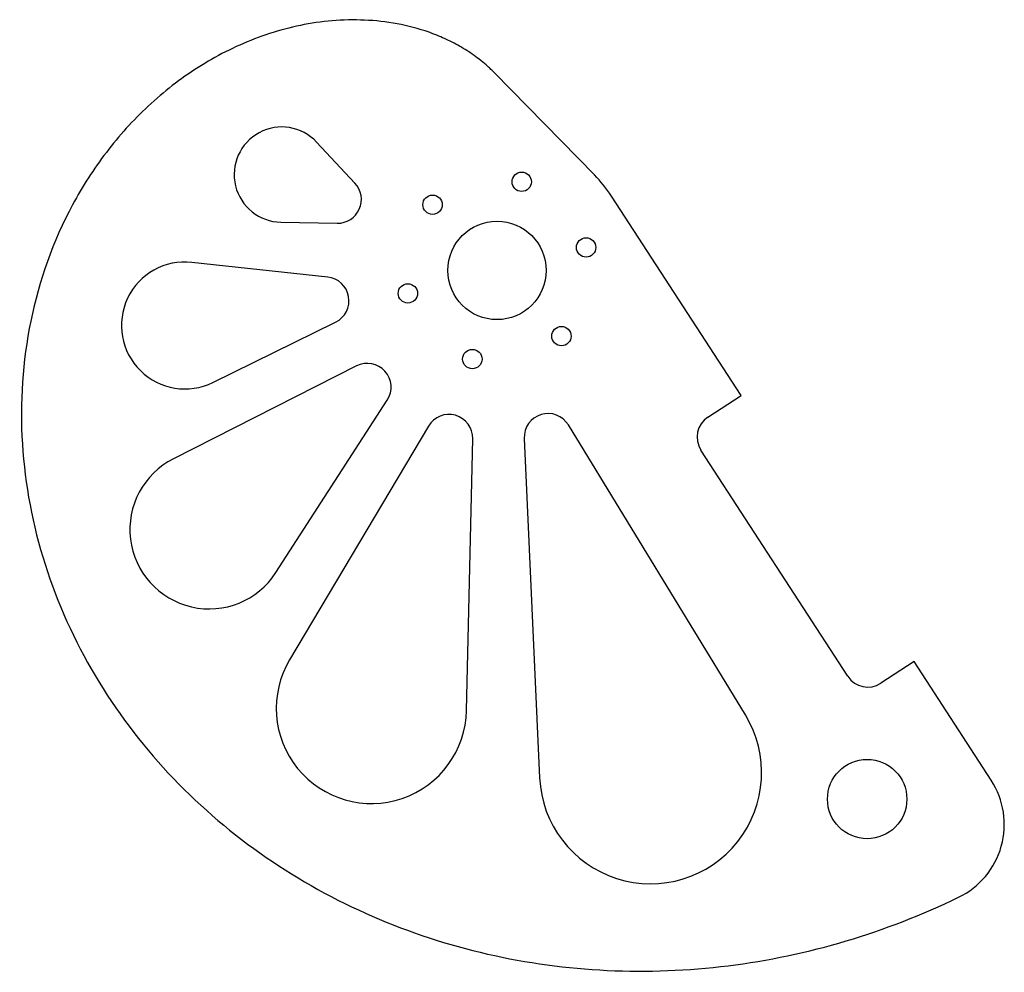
# Model space of a CAD drawing. Header units: millimetres. Extents: x -0.301 to 0.32, y -0.442 to 0.158.
import ezdxf

# ---------------------------------------------------------------- set-up
doc = ezdxf.new("R2010")
doc.units = ezdxf.units.MM

msp = doc.modelspace()

# ---------------------------------------------------------------- linework, layer by layer
at = {"color": 7, "linetype": 'Continuous', "lineweight": 25}
for p, q in [((-0.00181, 0.12476), (0.06144, 0.06017)), ((-0.08953, 0.05498), (-0.11375, 0.08089)), ((0.15386, -0.07888), (0.0721, 0.04688)), ((-0.13623, 0.03041), (-0.10077, 0.02974)), ((-0.10671, -0.00419), (-0.1924, 0.00508)), ((-0.17906, -0.07058), (-0.10171, -0.03256)), ((-0.08852, -0.06022), (-0.20398, -0.11871)), ((0.1329, -0.09251), (0.15386, -0.07888)), ((-0.13938, -0.19045), (-0.06915, -0.08174)), ((-0.04322, -0.09808), (-0.13072, -0.24533)), ((0.15654, -0.28011), (0.04496, -0.09738)), ((-0.01915, -0.27732), (-0.01532, -0.10607)), ((0.01718, -0.10587), (0.02686, -0.31976)), ((0.22117, -0.25578), (0.1285, -0.11326)), ((0.26288, -0.24656), (0.24192, -0.26018)), ((0.31151, -0.32136), (0.26288, -0.24656))]:
    msp.add_line(p, q, dxfattribs=at)
for centre, radius in [((0.01556, 0.05587), 0.0061), ((-0.04061, 0.04141), 0.0061), ((0, 0), 0.031), ((0.05617, 0.01446), 0.0061), ((-0.05617, -0.01446), 0.0061), ((0.04061, -0.04141), 0.0061), ((-0.01556, -0.05587), 0.0061), ((0.23331, -0.3332), 0.025)]:
    msp.add_circle(centre, radius, dxfattribs=at)
for centre, radius, start, end in [((-0.13566, 0.0604), 0.03, 43.07183, 268.92817), ((0, 0), 0.086, 33.03013, 44.40208), ((-0.10049, 0.04474), 0.015, 268.92817, 43.07183), ((-0.1967, -0.03468), 0.04, 83.82355, 296.17645), ((-0.10833, -0.0191), 0.015, 296.17645, 83.82355), ((-0.08175, -0.0736), 0.015, 327.13282, 116.86718), ((-0.03032, -0.10574), 0.015, 358.71974, 149.28026), ((0.03216, -0.10519), 0.015, 31.40694, 182.59306), ((0.14108, -0.10508), 0.015, 123.03013, 213.03013), ((-0.18138, -0.16331), 0.05, 116.86718, 327.13282), ((-0.07914, -0.27598), 0.06, 149.28026, 358.71974), ((0.23374, -0.24761), 0.015, 213.03013, 303.03013), ((0.09679, -0.31659), 0.07, 182.59306, 31.40694), ((0.26876, -0.34916), 0.051, 295.75664, 33.03013)]:
    msp.add_arc(centre, radius, start, end, dxfattribs=at)
msp.add_open_spline([(-0.00181, 0.12476), (-0.00189, 0.12484), (-0.00205, 0.125), (-0.00238, 0.12534), (-0.00296, 0.12591), (-0.00414, 0.12705), (-0.00652, 0.12927), (-0.01145, 0.13343), (-0.01887, 0.13869), (-0.02821, 0.14399), (-0.04112, 0.1498), (-0.05785, 0.15489), (-0.07835, 0.15789), (-0.09885, 0.15808), (-0.12579, 0.15495), (-0.15812, 0.14529), (-0.19336, 0.12618), (-0.22419, 0.10101), (-0.25007, 0.07107), (-0.27755, 0.02631), (-0.29838, -0.0361), (-0.3021, -0.1144), (-0.28624, -0.19074), (-0.25321, -0.26101), (-0.20578, -0.32215), (-0.14691, -0.37202), (-0.07955, -0.40925), (-0.00654, -0.4331), (0.06942, -0.44339), (0.1459, -0.44033), (0.22066, -0.42455), (0.2681, -0.4061), (0.29092, -0.3951)], degree=3, knots=[0.0691907, 0.0691907, 0.0691907, 0.0691907, 0.0694106, 0.0696304, 0.0700701, 0.0709495, 0.0727083, 0.0762259, 0.0832611, 0.0902963, 0.0973315, 0.1114019, 0.1254722, 0.1395426, 0.153613, 0.1817537, 0.2098944, 0.2380352, 0.2661759, 0.2943166, 0.3505981, 0.4068796, 0.4631611, 0.5194425, 0.575724, 0.6320055, 0.6882869, 0.7445684, 0.8008499, 0.8571314, 0.9134128, 0.9696943, 0.9696943, 0.9696943, 0.9696943], dxfattribs=at)

doc.saveas('drawing.dxf')
